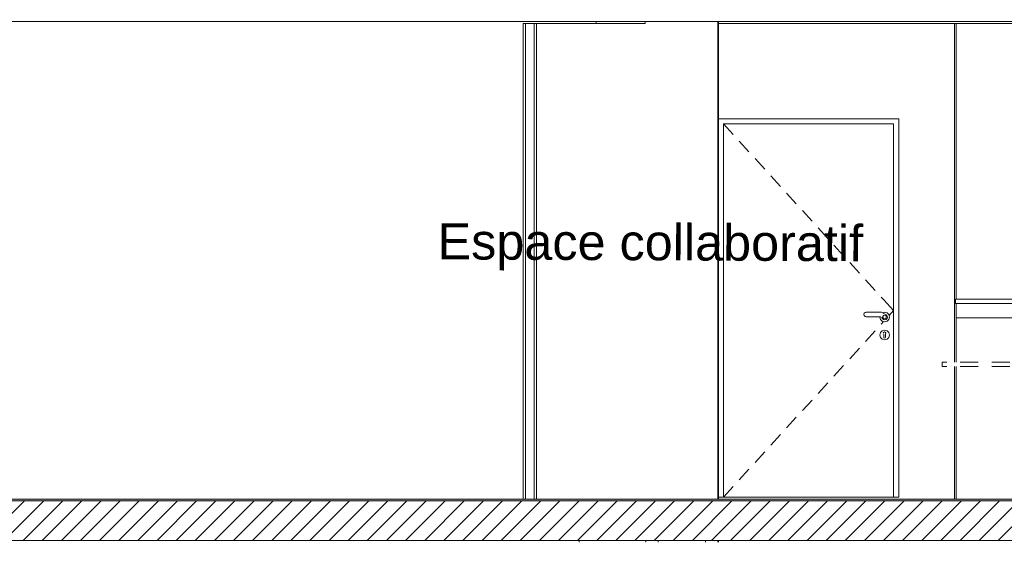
# Model space of a CAD drawing. Header units: millimetres. Extents: x 17009 to 157603, y -19950 to 21829.
# Tile 171 of 208: x 58773 to 64235, y 13280 to 16180. Entities that reach past the tile are written whole.
import ezdxf

# ---------------------------------------------------------------- set-up
doc = ezdxf.new("R2010")
doc.units = ezdxf.units.MM
doc.header["$MEASUREMENT"] = 0
doc.linetypes.add('! STR Pointille', pattern=[175, 100, -75])
for name, color, linetype in [('01-STR_Dalles.ARCHI', 7, 'Continuous'), ('01-STR_Murs.ARCHI', 7, 'Continuous'), ('01-STR_Poutres_Poteaux.ARCHI', 7, 'Continuous'), ('04-SOE_Cloisons .ARCHI', 7, 'Continuous'), ('04-SOE_Faux Plafond.ARCHI', 7, 'Continuous'), ('04-SOE_Revetement de sol.ARCHI', 7, 'Continuous'), ('05-INF _ ANNOTATIONS.ARCHI', 7, 'Continuous'), ('06-REP _ EQUIP MOBI _ Fluides.ARCHI', 7, 'Continuous'), ('06-REP _ EQUIP MOBI _ hors marché.ARCHI', 7, 'Continuous'), ('06-REP _ EQUIP MOBI _ marché.ARCHI', 7, 'Continuous'), ('Portes Archicad', 7, 'Continuous')]:
    doc.layers.add(name, color=color, linetype=linetype)
doc.styles.add('STYLE_GENERE_1', font='arial.ttf')

# ---------------------------------------------------------------- blocks, each defined once
blk = doc.blocks.new('Élément de coupe_55_1')
at = {"layer": '04-SOE_Cloisons .ARCHI', "color": 7, "linetype": 'Continuous', "lineweight": 5}
for p, q in [((61874, 16580), (61874, 16589)), ((61874, 16589), (61972, 16589)), ((61972, 16589), (61972, 16580)), ((61972, 16589), (61982.9, 16589)), ((61982.9, 16589), (61982.9, 16580)), ((61971.4, 16170), (61971.4, 16159))]:
    blk.add_line(p, q, dxfattribs=at)
blk = doc.blocks.new('Élément de coupe_56_1')
at = {"layer": '01-STR_Dalles.ARCHI', "linetype": 'Continuous', "lineweight": 0, "true_color": 0x000000}
h = blk.add_hatch(dxfattribs=at)
h.set_pattern_fill('Hachure_simple_0001', color=18, style=0, pattern_type=2)
h.set_pattern_definition([(45, (0, 0), (-53.03301, 53.03301), [])])
h.paths.add_polyline_path([(30462.5, 13290), (77255.2, 13290), (77255.2, 13510), (30462.5, 13510)])
at = {"layer": '01-STR_Dalles.ARCHI', "color": 7, "linetype": 'Continuous', "lineweight": 5}
for p, q in [((77255.2, 13510), (47432.8, 13510)), ((77255.2, 13290), (30462.5, 13290))]:
    blk.add_line(p, q, dxfattribs=at)
blk = doc.blocks.new('Élément de coupe_88_1')
at = {"layer": '06-REP _ EQUIP MOBI _ Fluides.ARCHI', "color": 7, "linetype": 'Continuous', "lineweight": 5}
for p, q in [((62315.8, 13518.6), (62315.8, 13519)), ((62576.8, 13518.6), (62576.8, 13519)), ((62315.8, 13280), (62315.8, 13290)), ((62576.8, 13280), (62576.8, 13290))]:
    blk.add_line(p, q, dxfattribs=at)
blk = doc.blocks.new('Élément de coupe_156_1')
at = {"layer": '01-STR_Poutres_Poteaux.ARCHI', "color": 7, "linetype": 'Continuous', "lineweight": 5}
for p, q in [((62246.8, 13518.6), (62246.8, 13519)), ((62646.8, 13518.6), (62646.8, 13519)), ((62649.3, 13518.6), (62649.3, 13519)), ((62246.8, 13280), (62246.8, 13290)), ((62646.8, 13280), (62646.8, 13290)), ((62649.3, 13280), (62649.3, 13290))]:
    blk.add_line(p, q, dxfattribs=at)
blk = doc.blocks.new('Élément de coupe_161_1')
at = {"layer": '04-SOE_Cloisons .ARCHI', "color": 7, "linetype": 'Continuous', "lineweight": 5}
for p, q in [((58171.7, 16170), (58171.7, 13519)), ((58171.7, 13519), (61566, 13519))]:
    blk.add_line(p, q, dxfattribs=at)
blk = doc.blocks.new('Élément de coupe_276_1')
at = {"layer": '06-REP _ EQUIP MOBI _ hors marché.ARCHI', "color": 252, "linetype": '! STR Pointille', "lineweight": 5}
for p, q in [((64574.8, 14414.5), (64612.7, 14424.7)), ((64612.7, 14424.7), (64652.8, 14428.5)), ((64692.4, 14430), (64652.8, 14428.5)), ((64731.9, 14428.5), (64692.4, 14430)), ((64731.9, 14428.5), (64771.9, 14424.7)), ((64771.9, 14424.7), (64809.8, 14414.5)), ((64515.8, 14361.7), (64541.6, 14394.5)), ((64541.6, 14394.5), (64574.8, 14414.5)), ((64809.8, 14414.5), (64842.8, 14394.5)), ((64842.8, 14394.5), (64868.4, 14361.7)), ((64500.2, 14312.6), (64494.5, 14280)), ((64515.8, 14361.7), (64500.2, 14312.6)), ((64884, 14312.6), (64868.4, 14361.7)), ((64889.6, 14280), (64884, 14312.6)), ((63890.9, 14280), (63890.9, 14255)), ((65490.9, 14280), (63890.9, 14280)), ((65490.9, 14280), (65490.9, 14255)), ((65491, 14255), (65491, 14280)), ((65490.9, 14255), (63890.9, 14255)), ((64480.4, 14197.9), (64489, 14249.2)), ((64490.1, 14255), (64489, 14249.2)), ((64895, 14249.2), (64894, 14255)), ((64895, 14249.2), (64903.6, 14197.9)), ((65282.5, 14217.5), (65278.9, 14209.1)), ((65278.9, 14209.1), (65282.5, 14200.6)), ((65290.9, 14221.1), (65282.5, 14217.5)), ((65290.9, 14221.1), (65291.1, 14221.1)), ((65290.9, 14221.1), (65299.4, 14217.5)), ((65291.1, 14221.1), (65299.6, 14217.5)), ((65299.4, 14217.5), (65302.9, 14209.1)), ((65302.9, 14209.1), (65299.4, 14200.6)), ((65299.6, 14217.5), (65303.1, 14209.1)), ((65303.1, 14209.1), (65299.6, 14200.6)), ((64471, 14118.7), (64474.3, 14155.4)), ((64474.3, 14155.4), (64480.4, 14197.9)), ((64903.6, 14197.9), (64909.6, 14155.4)), ((64909.6, 14155.4), (64912.9, 14118.7)), ((65282.5, 14200.6), (65290.9, 14197.1)), ((65299.4, 14200.6), (65290.9, 14197.1)), ((65290.9, 14197.1), (65291.1, 14197.1)), ((65299.6, 14200.6), (65291.1, 14197.1)), ((64470.5, 14084.4), (64471, 14118.7)), ((64912.9, 14118.7), (64913.3, 14084.4)), ((64473, 14049.6), (64470.5, 14084.4)), ((64473, 14049.6), (64478.6, 14010.9)), ((64905.3, 14010.9), (64910.8, 14049.6)), ((64913.3, 14084.4), (64910.8, 14049.6)), ((65282.5, 14048.8), (65278.9, 14040.3)), ((65278.9, 14040.3), (65282.5, 14031.8)), ((65290.9, 14052.3), (65282.5, 14048.8)), ((65290.9, 14052.3), (65291.1, 14052.3)), ((65290.9, 14052.3), (65299.4, 14048.8)), ((65291.1, 14052.3), (65299.6, 14048.8)), ((65299.4, 14048.8), (65302.9, 14040.3)), ((65302.9, 14040.3), (65299.4, 14031.8)), ((65299.6, 14048.8), (65303.1, 14040.3)), ((65303.1, 14040.3), (65299.6, 14031.8)), ((64478.6, 14010.9), (64494, 13989.1)), ((64520.5, 13973.4), (64494, 13989.1)), ((64868.3, 13976.2), (64889.9, 13989.1)), ((64889.9, 13989.1), (64905.3, 14010.9)), ((65282.5, 14031.8), (65290.9, 14028.3)), ((65299.4, 14031.8), (65290.9, 14028.3)), ((65290.9, 14028.3), (65291.1, 14028.3)), ((65299.6, 14031.8), (65291.1, 14028.3)), ((64520.5, 13973.4), (64543.3, 13966.4)), ((64543.3, 13966.4), (64555.7, 13962.9)), ((64597.6, 13956.5), (64555.7, 13962.9)), ((64643.8, 13953.3), (64597.6, 13956.5)), ((64641.8, 13944.1), (64641.8, 13953.4)), ((64643.8, 13953.3), (64692.1, 13952.1)), ((64692.1, 13952.1), (64740.3, 13953.3)), ((64786.5, 13956.5), (64740.3, 13953.3)), ((64742.5, 13943.9), (64742.5, 13953.4)), ((64742.7, 13943.9), (64742.7, 13953.4)), ((64828.3, 13962.9), (64786.5, 13956.5)), ((64828.3, 13962.9), (64840.9, 13966.4)), ((64840.9, 13966.4), (64863.5, 13973.4)), ((64863.5, 13973.4), (64868.3, 13976.2)), ((64474.8, 13891.6), (64471.1, 13894.4)), ((64477.9, 13889.5), (64474.8, 13891.6)), ((64477.9, 13890.1), (64479.6, 13888.8)), ((64479.3, 13885.6), (64480.9, 13884.3)), ((64479.6, 13888.8), (64486.4, 13884)), ((64480.9, 13884.3), (64487.8, 13879.5)), ((64486.4, 13884), (64498.3, 13879.2)), ((64504.7, 13872.1), (64487.8, 13879.5)), ((64504.2, 13877.9), (64498.3, 13879.2)), ((64504.2, 13877.9), (64517.7, 13875.7)), ((64517.7, 13875.7), (64545.1, 13873.9)), ((64590.3, 13885), (64590.3, 13855)), ((64791.6, 13885), (64590.3, 13885)), ((64791.6, 13885), (64792.2, 13885)), ((64791.6, 13885), (64791.6, 13855)), ((64792.2, 13866.5), (64792.2, 13885)), ((64838.5, 13873.9), (64865.6, 13875.7)), ((64865.6, 13875.7), (64878.9, 13877.9)), ((64894.6, 13879.5), (64878, 13872.1)), ((64884.7, 13879.2), (64878.9, 13877.9)), ((64884.7, 13879.2), (64896, 13884)), ((64894.6, 13879.5), (64901.1, 13884.3)), ((64896, 13884), (64902.4, 13888.8)), ((64901.1, 13884.3), (64902.2, 13885.3)), ((64902.4, 13888.8), (64903.6, 13889.8)), ((64907.3, 13891.6), (64903.6, 13888.9)), ((64910.3, 13894.1), (64907.3, 13891.6)), ((65282.5, 13880), (65278.9, 13871.6)), ((65290.9, 13883.6), (65282.5, 13880)), ((65290.9, 13883.6), (65291.1, 13883.6)), ((65290.9, 13883.6), (65299.4, 13880)), ((65291.1, 13883.6), (65299.6, 13880)), ((65299.4, 13880), (65302.9, 13871.6)), ((65299.6, 13880), (65303.1, 13871.6)), ((64504.7, 13872.1), (64511.9, 13870)), ((64511.9, 13870), (64520.2, 13868.4)), ((64520.2, 13868.4), (64529.3, 13867.3)), ((64529.3, 13867.3), (64549.9, 13865.9)), ((64545.1, 13873.9), (64577.6, 13873.4)), ((64549.9, 13865.9), (64587.7, 13864.9)), ((64577.6, 13873.4), (64590.3, 13873.2)), ((64587.7, 13864.9), (64590.3, 13864.9)), ((64590.3, 13855), (64630.5, 13805)), ((64791.6, 13855), (64590.3, 13855)), ((64631.1, 13805), (64590.9, 13855)), ((64751.3, 13805), (64791.6, 13855)), ((64751.9, 13805), (64792.2, 13855)), ((64791.6, 13855), (64792.2, 13855)), ((64792.2, 13873.1), (64806.2, 13873.4)), ((64792.2, 13855), (64792.2, 13865.1)), ((64792.2, 13864.9), (64795.6, 13864.9)), ((64795.6, 13864.9), (64833.6, 13865.9)), ((64806.2, 13873.4), (64838.5, 13873.9)), ((64833.6, 13865.9), (64853.9, 13867.3)), ((64853.9, 13867.3), (64862.9, 13868.4)), ((64862.9, 13868.4), (64871, 13870)), ((64871, 13870), (64878, 13872.1)), ((65278.9, 13871.6), (65282.5, 13863.1)), ((65282.5, 13863.1), (65290.9, 13859.6)), ((65299.4, 13863.1), (65290.9, 13859.6)), ((65290.9, 13859.6), (65291.1, 13859.6)), ((65299.6, 13863.1), (65291.1, 13859.6)), ((65302.9, 13871.6), (65299.4, 13863.1)), ((65303.1, 13871.6), (65299.6, 13863.1)), ((64630.5, 13805), (64643.4, 13805)), ((64643.4, 13805), (64643.4, 13725)), ((64643.4, 13805), (64738.2, 13805)), ((64738.2, 13805), (64738.2, 13725)), ((64738.2, 13805), (64751.3, 13805)), ((64751.3, 13805), (64751.9, 13805)), ((64653.5, 13725), (64643.4, 13725)), ((64653.5, 13725), (64653.5, 13677.5)), ((64728.2, 13725), (64728.2, 13677.5)), ((64738.2, 13725), (64728.2, 13725)), ((65282.5, 13711.3), (65278.9, 13702.8)), ((65290.9, 13714.8), (65282.5, 13711.3)), ((65290.9, 13714.8), (65291.1, 13714.8)), ((65290.9, 13714.8), (65299.4, 13711.3)), ((65291.1, 13714.8), (65299.6, 13711.3)), ((65299.4, 13711.3), (65302.9, 13702.8)), ((65299.6, 13711.3), (65303.1, 13702.8)), ((64599.9, 13657.3), (64418.7, 13623)), ((64599.9, 13657.3), (64693.2, 13673)), ((64599.9, 13617.3), (64599.9, 13657.3)), ((64663.6, 13677.5), (64653.5, 13677.5)), ((64663.6, 13677.5), (64663.6, 13610)), ((64665.2, 13671.3), (64681.3, 13673)), ((64665.2, 13631.3), (64665.2, 13671.3)), ((64666, 13631.8), (64666, 13671.8)), ((64666, 13671.8), (64715.8, 13671.7)), ((64688.6, 13673), (64785.2, 13656.7)), ((64700.7, 13673), (64716.4, 13671.4)), ((64715.8, 13671.7), (64715.8, 13631.7)), ((64716.4, 13671.4), (64716.4, 13631.4)), ((64718.1, 13677.5), (64718.1, 13610)), ((64728.2, 13677.5), (64718.1, 13677.5)), ((64785.2, 13656.7), (64964, 13623)), ((64785.2, 13656.7), (64785.2, 13616.7)), ((65278.9, 13702.8), (65282.5, 13694.3)), ((65282.5, 13694.3), (65290.9, 13690.8)), ((65299.4, 13694.3), (65290.9, 13690.8)), ((65290.9, 13690.8), (65291.1, 13690.8)), ((65299.6, 13694.3), (65291.1, 13690.8)), ((65302.9, 13702.8), (65299.4, 13694.3)), ((65303.1, 13702.8), (65299.6, 13694.3)), ((64409.1, 13623), (64410, 13623)), ((64409.1, 13623), (64409.1, 13583)), ((64410, 13623), (64418.7, 13623)), ((64663.6, 13626.5), (64428.2, 13583)), ((64693.2, 13633), (64599.9, 13617.3)), ((64718.1, 13610), (64663.6, 13610)), ((64681.3, 13633), (64665.2, 13631.3)), ((64715.8, 13631.7), (64666, 13631.8)), ((64671.2, 13610), (64677.6, 13583)), ((64785.2, 13616.7), (64688.6, 13633)), ((64716.4, 13631.4), (64700.7, 13633)), ((64712.2, 13610), (64707.8, 13583)), ((64718.1, 13626.6), (64954.8, 13583)), ((64964, 13623), (64972.8, 13623)), ((64972.8, 13623), (64973.8, 13623)), ((64973.8, 13623), (64973.8, 13583)), ((64407.9, 13555), (64408, 13570.6)), ((64408, 13539.4), (64407.9, 13555)), ((64408, 13570.6), (64408.2, 13577)), ((64408.2, 13577), (64411.2, 13580)), ((64409.1, 13583), (64410, 13583)), ((64410, 13583), (64418.7, 13583)), ((64411.2, 13580), (64435.4, 13580)), ((64415.8, 13583), (64415.8, 13580)), ((64420.9, 13583), (64427.1, 13583)), ((64427.1, 13583), (64431.1, 13583)), ((64431.1, 13583), (64431.1, 13580)), ((64435.4, 13580), (64438.4, 13577)), ((64438.4, 13577), (64438.6, 13570.6)), ((64438.6, 13570.6), (64438.6, 13555)), ((64438.6, 13555), (64438.6, 13539.4)), ((64677.2, 13570.6), (64677.4, 13577)), ((64677.2, 13555), (64677.2, 13570.6)), ((64677.2, 13539.4), (64677.2, 13555)), ((64677.4, 13577), (64680.4, 13580)), ((64680.4, 13580), (64704.6, 13580)), ((64684.6, 13583), (64686.9, 13583)), ((64684.6, 13583), (64684.6, 13580)), ((64686.9, 13583), (64692.6, 13583)), ((64692.6, 13583), (64698.3, 13583)), ((64698.3, 13583), (64700.7, 13583)), ((64700.7, 13583), (64700.7, 13580)), ((64704.6, 13580), (64707.6, 13577)), ((64707.6, 13577), (64707.8, 13570.6)), ((64707.8, 13570.6), (64707.8, 13555)), ((64707.8, 13555), (64707.8, 13539.4)), ((64943.9, 13555), (64944, 13570.6)), ((64944, 13539.4), (64943.9, 13555)), ((64944, 13570.6), (64944.1, 13577)), ((64944.1, 13577), (64947.2, 13580)), ((64947.2, 13580), (64971.3, 13580)), ((64951.7, 13583), (64955.7, 13583)), ((64951.7, 13583), (64951.7, 13580)), ((64955.7, 13583), (64961.9, 13583)), ((64964, 13583), (64972.8, 13583)), ((64967.1, 13583), (64967.1, 13580)), ((64971.3, 13580), (64974.3, 13577)), ((64972.8, 13583), (64973.8, 13583)), ((64974.3, 13577), (64974.5, 13570.6)), ((64974.5, 13570.6), (64974.6, 13555)), ((64974.6, 13555), (64974.5, 13539.4)), ((64408.2, 13533), (64408, 13539.4)), ((64408.2, 13533), (64411.2, 13530)), ((64411.2, 13530), (64435.4, 13530)), ((64435.4, 13530), (64438.4, 13533)), ((64438.6, 13539.4), (64438.4, 13533)), ((64677.4, 13533), (64677.2, 13539.4)), ((64677.4, 13533), (64680.4, 13530)), ((64680.4, 13530), (64704.6, 13530)), ((64704.6, 13530), (64707.6, 13533)), ((64707.8, 13539.4), (64707.6, 13533)), ((64944.1, 13533), (64944, 13539.4)), ((64944.1, 13533), (64947.2, 13530)), ((64947.2, 13530), (64971.3, 13530)), ((64971.3, 13530), (64974.3, 13533)), ((64974.5, 13539.4), (64974.3, 13533))]:
    blk.add_line(p, q, dxfattribs=at)
at = {"layer": '06-REP _ EQUIP MOBI _ hors marché.ARCHI', "color": 252, "linetype": '! STR Pointille', "lineweight": 5, "flags": 128}
for points in [[(64471.1, 13894.4), (64468.6, 13904.6), (64468.5, 13905.2), (64470.6, 13915.8), (64470.7, 13916.1), (64476.9, 13924.3), (64477.2, 13924.7), (64485, 13929.8), (64485.7, 13930.2), (64486.6, 13930.5), (64492.3, 13931.5), (64506.9, 13934.1), (64515.3, 13935.3), (64550.4, 13938.7), (64572.9, 13940.7), (64607.9, 13943), (64631.3, 13943.8), (64667.1, 13944.6), (64690.9, 13944.8), (64714.6, 13944.5), (64750.6, 13943.8), (64773.3, 13942.9), (64809, 13940.5), (64830.5, 13938.6), (64866.7, 13935), (64874, 13933.9), (64889.2, 13931.3), (64894, 13930.4), (64895.6, 13929.8), (64896.7, 13929.2), (64904, 13924.3), (64904.7, 13923.5), (64910.6, 13915.7), (64910.9, 13914.8), (64912.8, 13904.8), (64912.5, 13903.1), (64910.3, 13894.1)], [(64477.9, 13890.1), (64472, 13893.8), (64471.1, 13894.4)], [(64478, 13887.8), (64477.9, 13888.7), (64477.9, 13890.1)], [(64479.3, 13885.6), (64478.7, 13886.5), (64478, 13887.8)], [(64902.2, 13885.3), (64896.8, 13882.8), (64889.9, 13879.7), (64885.3, 13878.3), (64879.5, 13876.5), (64871.2, 13874.6), (64853.2, 13870.4), (64841.4, 13869.2), (64815.5, 13867.1), (64794.8, 13866.5), (64763.7, 13866.4), (64743.3, 13866.2), (64712.5, 13866.2), (64690.9, 13866.3), (64669.2, 13866.2), (64638.6, 13866.2), (64617.7, 13866.4), (64587, 13866.5), (64566.9, 13867.2), (64539.7, 13869.4), (64528.9, 13870.5), (64508.4, 13875.3), (64502.6, 13876.6), (64498.7, 13877.8), (64491.7, 13880), (64486.3, 13882.4), (64479.3, 13885.6)], [(64903.6, 13887.5), (64902.6, 13886), (64902.2, 13885.3)], [(64910.3, 13894.1), (64908.1, 13892.7), (64903.6, 13889.8)], [(64903.6, 13889.8), (64903.6, 13888.2), (64903.6, 13887.5)]]:
    blk.add_lwpolyline(points, dxfattribs=at)
blk = doc.blocks.new('Élément de coupe_377_1')
at = {"layer": '01-STR_Poutres_Poteaux.ARCHI', "color": 7, "linetype": 'Continuous', "lineweight": 5}
for p, q in [((62649.3, 16818.6), (62649.3, 16830)), ((62246.8, 16818.6), (62246.8, 16819)), ((62246.8, 16580), (62246.8, 16590)), ((62646.8, 16580), (62646.8, 16590)), ((62649.3, 16580), (62649.3, 16590)), ((62649.3, 16159), (62649.3, 16170))]:
    blk.add_line(p, q, dxfattribs=at)
blk = doc.blocks.new('Élément de coupe_396_1')
at = {"layer": '04-SOE_Cloisons .ARCHI', "color": 7, "linetype": 'Continuous', "lineweight": 5}
for p, q in [((62646.8, 16170), (62646.8, 13519)), ((62646.8, 16170), (62646.8, 13519)), ((62646.8, 13519), (62636.8, 13519))]:
    blk.add_line(p, q, dxfattribs=at)
blk = doc.blocks.new('Élément de coupe_397_1')
at = {"layer": '04-SOE_Cloisons .ARCHI', "color": 7, "linetype": 'Continuous', "lineweight": 5}
for p, q in [((62243.7, 16170), (62243.7, 16159)), ((62243.7, 13519), (62636.8, 13519))]:
    blk.add_line(p, q, dxfattribs=at)
blk = doc.blocks.new('Élément de coupe_482_1')
at = {"layer": '01-STR_Murs.ARCHI', "color": 7, "linetype": 'Continuous', "lineweight": 5}
blk.add_line((61889.854491, 13519), (61889.854491, 13518.6), dxfattribs=at)
blk = doc.blocks.new('Élément de coupe_486_1')
at = {"layer": '04-SOE_Faux Plafond.ARCHI', "color": 7, "linetype": 'Continuous', "lineweight": 5}
blk.add_line((77255.2, 16170), (58154.7, 16170), dxfattribs=at)
blk = doc.blocks.new('Élément de coupe_490_1')
at = {"layer": '04-SOE_Faux Plafond.ARCHI', "color": 252, "linetype": 'Continuous', "lineweight": 5}
blk.add_line((61972, 16159), (61972, 16170), dxfattribs=at)
blk = doc.blocks.new('Élément de coupe_500_1')
at = {"layer": '01-STR_Murs.ARCHI', "color": 7, "linetype": 'Continuous', "lineweight": 5}
for p, q in [((61876.9, 13518.6), (61876.9, 13519)), ((61876.9, 13280), (61876.9, 13290))]:
    blk.add_line(p, q, dxfattribs=at)
blk = doc.blocks.new('Élément de coupe_558_1')
at = {"layer": '04-SOE_Revetement de sol.ARCHI', "linetype": 'Continuous', "lineweight": 0, "true_color": 0x3f3f3f}
blk.add_hatch(color=250, dxfattribs=at).paths.add_polyline_path([(47432.8, 13518.6), (47432.8, 13510), (77255.2, 13510), (77255.2, 13518.6)])
at = {"layer": '04-SOE_Revetement de sol.ARCHI', "color": 7, "linetype": 'Continuous', "lineweight": 5}
blk.add_line((77255.2, 13518.6), (47432.8, 13518.6), dxfattribs=at)
blk = doc.blocks.new('Élément de coupe_929_1')
at = {"layer": '04-SOE_Cloisons .ARCHI', "color": 7, "linetype": 'Continuous', "lineweight": 5}
for p, q in [((62243.7, 16159), (61641, 16159)), ((62243.7, 13519), (61641, 13519))]:
    blk.add_line(p, q, dxfattribs=at)
blk = doc.blocks.new('Élément de coupe_930_1')
at = {"layer": '04-SOE_Cloisons .ARCHI', "color": 7, "linetype": 'Continuous', "lineweight": 5}
for p, q in [((61566, 16159), (61566, 13519)), ((61579, 16159), (61566, 16159)), ((61579, 16159), (61579, 13519)), ((61628, 16159), (61579, 16159)), ((61628, 16159), (61628, 13519)), ((61641, 16159), (61628, 16159)), ((61641, 16159), (61641, 13519)), ((61579, 13519), (61566, 13519)), ((61628, 13519), (61579, 13519)), ((61641, 13519), (61628, 13519))]:
    blk.add_line(p, q, dxfattribs=at)
blk = doc.blocks.new('Élément de coupe_931_1')
at = {"layer": '04-SOE_Cloisons .ARCHI', "color": 7, "linetype": 'Continuous', "lineweight": 5}
for p, q in [((66699.5, 16159), (63968, 16159)), ((66699.5, 13519), (63968, 13519))]:
    blk.add_line(p, q, dxfattribs=at)
blk = doc.blocks.new('Élément de coupe_934_1')
at = {"layer": '06-REP _ EQUIP MOBI _ marché.ARCHI', "color": 7, "linetype": 'Continuous', "lineweight": 5}
for p, q in [((66699.5, 14630), (63964.1, 14630)), ((63964.1, 14605), (63964.1, 14630)), ((65597.5, 14605), (63964.1, 14605)), ((63967.8, 14525), (63967.8, 14605)), ((65597.5, 14525), (65597.5, 14605)), ((65622.5, 14605), (65597.5, 14605)), ((65622.5, 14525), (65622.5, 14605)), ((66699.5, 14605), (65622.5, 14605)), ((65626.2, 14525), (65626.2, 14605)), ((65573.7, 14525), (63967.8, 14525)), ((65597.5, 14525), (65573.7, 14525)), ((65573.7, 14225.1), (65573.7, 14525)), ((65622.5, 14525), (65597.5, 14525)), ((65597.5, 14525), (65600.7, 14266.8)), ((65622.5, 14525), (65625.7, 14266.8)), ((65623.6, 14525), (65622.5, 14525)), ((65625.7, 14525), (65623.6, 14525)), ((65625.7, 14357.1), (65623.6, 14525)), ((65626.2, 14525), (65625.7, 14525)), ((65625.7, 14357.1), (65625.7, 14525)), ((65626.2, 14225.1), (65626.2, 14525)), ((65653.7, 14525), (65626.2, 14525)), ((66699.5, 14525), (65653.7, 14525)), ((65653.7, 14225.1), (65653.7, 14525)), ((65653.9, 14225.1), (65653.9, 14525)), ((65625.7, 14266.8), (65625.7, 14357.1)), ((65600.7, 14225.1), (65600.7, 14266.8)), ((65625.7, 14266.8), (65600.7, 14266.8)), ((65625.7, 14225.1), (65625.7, 14266.8)), ((65600.7, 14225.1), (65573.7, 14225.1)), ((65625.7, 14225.1), (65600.7, 14225.1)), ((65626.2, 14225.1), (65625.7, 14225.1)), ((65653.7, 14225.1), (65626.2, 14225.1)), ((65653.9, 14225.1), (65653.7, 14225.1))]:
    blk.add_line(p, q, dxfattribs=at)
blk = doc.blocks.new('Élément de coupe_935_1')
at = {"layer": '04-SOE_Cloisons .ARCHI', "color": 7, "linetype": 'Continuous', "lineweight": 5}
for p, q in [((62648.9, 16159), (62648.9, 13519)), ((62648.9, 16159), (63959.9, 16159)), ((63959.9, 14280), (63959.9, 16159)), ((63959.9, 13519), (63959.9, 14255)), ((62648.9, 13519), (63959.9, 13519))]:
    blk.add_line(p, q, dxfattribs=at)
blk = doc.blocks.new('Élément de coupe_942_1')
at = {"layer": '04-SOE_Cloisons .ARCHI', "color": 7, "linetype": 'Continuous', "lineweight": 5}
for p, q in [((63968, 16159), (63960, 16159)), ((63968, 14630), (63968, 16159)), ((63968, 14280), (63968, 14525)), ((63968, 13519), (63968, 14255)), ((63968, 13519), (63960, 13519))]:
    blk.add_line(p, q, dxfattribs=at)
blk = doc.blocks.new('Élément de coupe_943_1')
at = {"layer": 'Portes Archicad', "color": 7, "linetype": 'Continuous', "lineweight": 5}
for p, q in [((62649.3, 15630), (63649.3, 15630)), ((62649.3, 15590), (62649.3, 15630)), ((63649.3, 15630), (63649.3, 15590)), ((62649.3, 13530), (62649.3, 15590)), ((62677.3, 15602), (62731.2, 15542.9)), ((63621.3, 15602), (62677.3, 15602)), ((62677.3, 15602), (62677.3, 13530)), ((63621.3, 13530), (63621.3, 15602)), ((63649.3, 15590), (63649.3, 13530)), ((62764.9, 15505.9), (62818.8, 15446.8)), ((62852.4, 15409.8), (62906.3, 15350.7)), ((62940, 15313.7), (62993.9, 15254.6)), ((63027.6, 15217.6), (63081.4, 15158.5)), ((63115.1, 15121.5), (63169, 15062.4)), ((63202.7, 15025.5), (63256.6, 14966.3)), ((63290.2, 14929.4), (63344.1, 14870.2)), ((63377.8, 14833.3), (63431.7, 14774.1)), ((63465.4, 14737.2), (63519.2, 14678)), ((63552.9, 14641.1), (63567.4, 14625.1)), ((63567.4, 14625.1), (63621.3, 14566)), ((63456.2, 14544.5), (63457.9, 14550.8)), ((63457.9, 14538.2), (63456.2, 14544.5)), ((63457.9, 14550.8), (63462.5, 14555.4)), ((63462.5, 14533.6), (63457.9, 14538.2)), ((63462.5, 14555.4), (63468.3, 14557)), ((63468.3, 14532), (63462.5, 14533.6)), ((63468.3, 14557), (63554.6, 14557)), ((63547.9, 14532), (63468.3, 14532)), ((63544.3, 14530), (63544.9, 14532)), ((63547.9, 14516.5), (63544.3, 14530)), ((63557, 14526.7), (63547.9, 14532)), ((63554.6, 14557), (63579.2, 14542.7)), ((63559.9, 14553.9), (63571.3, 14557)), ((63561.8, 14533.1), (63565.4, 14538.1)), ((63561.8, 14526.9), (63561.8, 14533.1)), ((63565.4, 14538.1), (63571.3, 14540)), ((63571.3, 14557), (63584.8, 14553.4)), ((63571.3, 14540), (63577.2, 14538.1)), ((63577.2, 14538.1), (63580.8, 14533.1)), ((63579.2, 14542.7), (63584.4, 14537.7)), ((63580.8, 14533.1), (63580.8, 14526.9)), ((63584.4, 14537.7), (63586.5, 14530.2)), ((63586.5, 14530.2), (63584.6, 14522.8)), ((63584.8, 14553.4), (63594.7, 14543.5)), ((63594.7, 14543.5), (63598.3, 14530)), ((63598.3, 14530), (63594.7, 14516.5)), ((63596.1, 14538.3), (63621.3, 14566)), ((63557.8, 14506.6), (63547.9, 14516.5)), ((63552.9, 14490.9), (63565.4, 14504.6)), ((63558.7, 14521.7), (63557, 14526.7)), ((63571.3, 14503), (63557.8, 14506.6)), ((63558.3, 14522.5), (63558, 14523.6)), ((63564.4, 14516.5), (63558.7, 14521.7)), ((63565.4, 14521.9), (63561.8, 14526.9)), ((63563.8, 14517), (63563.2, 14517.6)), ((63571.9, 14514.9), (63564.4, 14516.5)), ((63571.3, 14520), (63565.4, 14521.9)), ((63571.3, 14515), (63570.9, 14515.1)), ((63577.2, 14521.9), (63571.3, 14520)), ((63584.8, 14506.6), (63571.3, 14503)), ((63579.3, 14517.2), (63571.9, 14514.9)), ((63580.8, 14526.9), (63577.2, 14521.9)), ((63584.6, 14522.8), (63579.3, 14517.2)), ((63594.7, 14516.5), (63584.8, 14506.6)), ((63465.4, 14394.8), (63519.2, 14454)), ((63544.3, 14430), (63547.9, 14443.5)), ((63547.9, 14416.5), (63544.3, 14430)), ((63547.9, 14443.5), (63557.8, 14453.4)), ((63557.8, 14453.4), (63571.3, 14457)), ((63563.9, 14439.7), (63564.6, 14441.6)), ((63564.6, 14441.6), (63566, 14445.1)), ((63566, 14445.1), (63571.3, 14447.4)), ((63566.3, 14432.9), (63566.3, 14434.4)), ((63566.3, 14432.9), (63566.3, 14430)), ((63566.3, 14430), (63566.3, 14427.1)), ((63566.3, 14427.1), (63566.3, 14421.3)), ((63566.3, 14421.3), (63566.3, 14417.5)), ((63571.3, 14457), (63584.8, 14453.4)), ((63571.3, 14447.4), (63576.7, 14445.1)), ((63578.8, 14439.7), (63576.3, 14434.4)), ((63576.3, 14434.4), (63576.3, 14432.9)), ((63576.3, 14432.9), (63576.3, 14430)), ((63576.3, 14430), (63576.3, 14427.1)), ((63576.3, 14427.1), (63576.3, 14421.3)), ((63576.3, 14421.3), (63576.3, 14417.5)), ((63576.7, 14445.1), (63578, 14441.6)), ((63578, 14441.6), (63578.8, 14439.7)), ((63584.8, 14453.4), (63594.7, 14443.5)), ((63594.7, 14443.5), (63598.3, 14430)), ((63598.3, 14430), (63594.7, 14416.5)), ((63557.8, 14406.6), (63547.9, 14416.5)), ((63571.3, 14403), (63557.8, 14406.6)), ((63567.8, 14414), (63566.3, 14417.5)), ((63571.3, 14412.5), (63567.8, 14414)), ((63574.9, 14414), (63571.3, 14412.5)), ((63584.8, 14406.6), (63571.3, 14403)), ((63576.3, 14417.5), (63574.9, 14414)), ((63594.7, 14416.5), (63584.8, 14406.6)), ((63377.8, 14298.7), (63431.7, 14357.9)), ((63290.2, 14202.6), (63344.1, 14261.8)), ((63202.7, 14106.5), (63256.6, 14165.7)), ((63115.1, 14010.5), (63169, 14069.6)), ((63027.6, 13914.4), (63081.4, 13973.5)), ((62940, 13818.3), (62993.9, 13877.4)), ((62852.4, 13722.2), (62906.3, 13781.3)), ((62764.9, 13626.1), (62818.8, 13685.2)), ((62677.3, 13530), (62731.2, 13589.1)), ((62677.3, 13530), (62649.3, 13530)), ((62677.3, 13530), (63621.3, 13530)), ((63649.3, 13530), (63621.3, 13530))]:
    blk.add_line(p, q, dxfattribs=at)

msp = doc.modelspace()

# ---------------------------------------------------------------- block references
at = {"layer": '01-STR_Dalles.ARCHI', "lineweight": 0}
msp.add_blockref('Élément de coupe_56_1', (0, 0), dxfattribs=at)
at = {"layer": '01-STR_Murs.ARCHI', "lineweight": 0}
for name in ['Élément de coupe_500_1', 'Élément de coupe_482_1']:
    msp.add_blockref(name, (0, 0), dxfattribs=at)
at = {"layer": '01-STR_Poutres_Poteaux.ARCHI', "lineweight": 0}
for name in ['Élément de coupe_377_1', 'Élément de coupe_156_1']:
    msp.add_blockref(name, (0, 0), dxfattribs=at)
at = {"layer": '04-SOE_Cloisons .ARCHI', "lineweight": 0}
for name in ['Élément de coupe_55_1', 'Élément de coupe_161_1', 'Élément de coupe_397_1', 'Élément de coupe_396_1', 'Élément de coupe_930_1', 'Élément de coupe_929_1', 'Élément de coupe_935_1', 'Élément de coupe_942_1', 'Élément de coupe_931_1']:
    msp.add_blockref(name, (0, 0), dxfattribs=at)
at = {"layer": '04-SOE_Faux Plafond.ARCHI', "lineweight": 0}
for name in ['Élément de coupe_486_1', 'Élément de coupe_490_1']:
    msp.add_blockref(name, (0, 0), dxfattribs=at)
at = {"layer": '04-SOE_Revetement de sol.ARCHI', "lineweight": 0}
msp.add_blockref('Élément de coupe_558_1', (0, 0), dxfattribs=at)
at = {"layer": '06-REP _ EQUIP MOBI _ Fluides.ARCHI', "lineweight": 0}
msp.add_blockref('Élément de coupe_88_1', (0, 0), dxfattribs=at)
at = {"layer": '06-REP _ EQUIP MOBI _ hors marché.ARCHI', "lineweight": 0}
msp.add_blockref('Élément de coupe_276_1', (0, 0), dxfattribs=at)
at = {"layer": '06-REP _ EQUIP MOBI _ marché.ARCHI', "lineweight": 0}
msp.add_blockref('Élément de coupe_934_1', (0, 0), dxfattribs=at)
at = {"layer": 'Portes Archicad', "lineweight": 0}
msp.add_blockref('Élément de coupe_943_1', (0, 0), dxfattribs=at)

# ---------------------------------------------------------------- texts
at = {"layer": '05-INF _ ANNOTATIONS.ARCHI', "color": 7, "linetype": 'Continuous', "lineweight": 5, "insert": (61091.269, 14920.045), "char_height": 200, "attachment_point": 4, "rotation": 359.745113, "style": 'STYLE_GENERE_1'}
msp.add_mtext('\\A1;{\\pql;\\fArial|b0|i0|c0|p0;\\W1.000000;Espace collaboratif}', dxfattribs=at)

doc.saveas('drawing.dxf')
